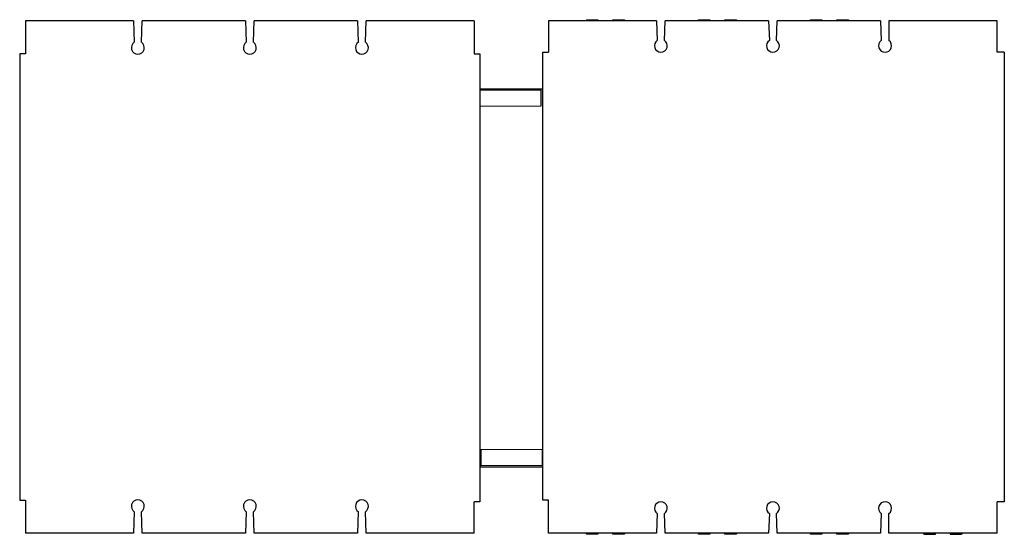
# Model space of a CAD drawing. Header units: millimetres. Extents: x 55 to 450, y 247 to 454.
import ezdxf

# ---------------------------------------------------------------- set-up
doc = ezdxf.new("R2010")
doc.units = ezdxf.units.MM
doc.header["$LTSCALE"] = 45.888595
doc.layers.get('0').update_dxf_attribs({"linetype": 'CONTINUOUS'})

msp = doc.modelspace()

# ---------------------------------------------------------------- linework, layer by layer
at = {"color": 7, "linetype": 'Continuous'}
for p, q in [((56.93, 453.55), (56.93, 440.33)), ((100.25, 453.55), (56.93, 453.55)), ((100.25, 453.55), (100.6, 445.01)), ((103.46, 445.01), (103.81, 453.55)), ((145.25, 453.55), (103.81, 453.55)), ((145.25, 453.55), (145.6, 445.01)), ((148.46, 445.01), (148.81, 453.55)), ((190.25, 453.55), (148.81, 453.55)), ((190.25, 453.55), (190.6, 445.01)), ((193.46, 445.01), (193.81, 453.55)), ((237.13, 453.55), (193.81, 453.55)), ((237.13, 453.55), (237.13, 440.33)), ((267.03, 453.55), (267.03, 441.05)), ((310.38, 453.55), (267.03, 453.55)), ((282.04, 453.55), (282.33, 454.05)), ((282.33, 454.05), (286.83, 454.05)), ((286.83, 454.05), (286.83, 453.55)), ((292.83, 453.55), (292.83, 454.05)), ((292.83, 454.05), (297.33, 454.05)), ((297.33, 454.05), (297.62, 453.55)), ((310.38, 453.55), (310.7, 445.73)), ((313.56, 445.73), (313.88, 453.55)), ((355.38, 453.55), (313.88, 453.55)), ((327.04, 453.55), (327.33, 454.05)), ((327.33, 454.05), (331.83, 454.05)), ((331.83, 454.05), (331.83, 453.55)), ((337.83, 453.55), (337.83, 454.05)), ((337.83, 454.05), (342.33, 454.05)), ((342.33, 454.05), (342.62, 453.55)), ((355.38, 453.55), (355.7, 445.73)), ((358.56, 445.73), (358.88, 453.55)), ((400.36, 453.55), (358.88, 453.55)), ((372.04, 453.55), (372.33, 454.05)), ((372.33, 454.05), (376.83, 454.05)), ((376.83, 454.05), (376.83, 453.55)), ((382.83, 454.05), (387.33, 454.05)), ((382.83, 453.55), (382.83, 454.05)), ((387.33, 454.05), (387.62, 453.55)), ((400.36, 453.55), (400.67, 445.69)), ((447.23, 453.55), (403.73, 453.55)), ((403.73, 453.55), (403.73, 445.69)), ((447.23, 441.05), (447.23, 453.55)), ((54.58, 440.33), (54.58, 261.06)), ((56.93, 440.33), (54.58, 440.33)), ((237.13, 440.33), (239.43, 440.33)), ((239.43, 440.33), (239.43, 260.33)), ((264.73, 261.05), (264.73, 441.05)), ((264.73, 441.05), (267.03, 441.05)), ((450.08, 441.05), (447.23, 441.05)), ((450.08, 441.05), (450.08, 260.34)), ((239.43, 426.33), (264.73, 426.33)), ((264.05, 425.7), (239.43, 425.61)), ((264.08, 419.4), (264.05, 425.7)), ((239.43, 419.31), (264.08, 419.4)), ((264.55, 281.4), (239.85, 281.31)), ((239.85, 281.31), (239.87, 275.01)), ((264.57, 275.1), (264.55, 281.4)), ((239.43, 274.38), (264.73, 274.38)), ((239.87, 275.01), (264.57, 275.1)), ((54.58, 261.06), (56.93, 261.06)), ((56.93, 261.06), (56.93, 247.83)), ((267.03, 261.05), (264.73, 261.05)), ((267.03, 247.83), (267.03, 261.05)), ((239.43, 260.33), (237.13, 260.33)), ((237.13, 247.83), (237.13, 260.33)), ((450.08, 260.34), (447.23, 260.34)), ((447.23, 247.83), (447.23, 260.34)), ((100.6, 256.38), (100.25, 247.83)), ((103.81, 247.83), (103.46, 256.38)), ((145.6, 256.38), (145.25, 247.83)), ((148.81, 247.83), (148.46, 256.38)), ((190.6, 256.38), (190.25, 247.83)), ((193.81, 247.83), (193.46, 256.38)), ((310.7, 255.66), (310.38, 247.83)), ((313.88, 247.83), (313.56, 255.66)), ((355.7, 255.66), (355.38, 247.83)), ((358.88, 247.83), (358.56, 255.66)), ((400.67, 255.7), (400.36, 247.83)), ((403.73, 247.83), (403.73, 255.7)), ((100.25, 247.83), (56.93, 247.83)), ((145.25, 247.83), (103.81, 247.83)), ((190.25, 247.83), (148.81, 247.83)), ((237.13, 247.83), (193.81, 247.83)), ((310.38, 247.83), (267.03, 247.83)), ((282.33, 247.34), (282.04, 247.83)), ((286.83, 247.34), (282.33, 247.34)), ((286.83, 247.83), (286.83, 247.34)), ((292.83, 247.34), (292.83, 247.83)), ((297.33, 247.34), (292.83, 247.34)), ((297.62, 247.83), (297.33, 247.34)), ((355.38, 247.83), (313.88, 247.83)), ((327.33, 247.34), (327.04, 247.83)), ((331.83, 247.34), (327.33, 247.34)), ((331.83, 247.83), (331.83, 247.34)), ((337.83, 247.34), (337.83, 247.83)), ((342.33, 247.34), (337.83, 247.34)), ((342.62, 247.83), (342.33, 247.34)), ((400.36, 247.83), (358.88, 247.83)), ((372.33, 247.34), (372.04, 247.83)), ((376.83, 247.34), (372.33, 247.34)), ((376.83, 247.83), (376.83, 247.34)), ((382.83, 247.34), (382.83, 247.83)), ((387.33, 247.34), (382.83, 247.34)), ((387.62, 247.83), (387.33, 247.34)), ((447.23, 247.83), (403.73, 247.83)), ((417.88, 247.38), (417.61, 247.83)), ((417.88, 247.38), (422.38, 247.38)), ((422.38, 247.38), (422.38, 247.83)), ((428.38, 247.83), (428.38, 247.38)), ((428.38, 247.38), (432.88, 247.38)), ((433.14, 247.83), (432.88, 247.38))]:
    msp.add_line(p, q, dxfattribs=at)
for centre, radius, start, end in [((102.03, 442.83), 2.6, 123.2987, 56.7013), ((147.03, 442.83), 2.6, 123.2987, 56.7013), ((192.03, 442.83), 2.6, 123.2987, 56.7013), ((312.13, 443.57), 2.59, 123.4707, 56.5293), ((357.13, 443.57), 2.59, 123.4707, 56.5293), ((402.2, 443.57), 2.62, 125.762, 54.238), ((102.03, 258.55), 2.6, 303.2987, 236.7013), ((147.03, 258.55), 2.6, 303.2987, 236.7013), ((192.03, 258.55), 2.6, 303.2987, 236.7013), ((312.13, 257.82), 2.59, 303.4707, 236.5293), ((357.13, 257.82), 2.59, 303.4707, 236.5293), ((402.2, 257.82), 2.62, 305.762, 234.238)]:
    msp.add_arc(centre, radius, start, end, dxfattribs=at)

doc.saveas('drawing.dxf')
